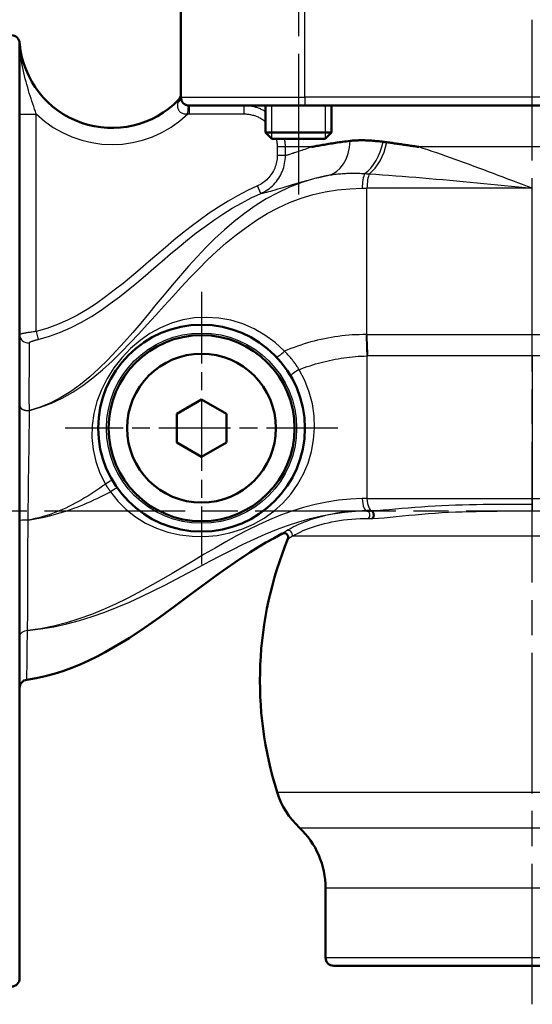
# Model space of a CAD drawing. Header units: millimetres. Extents: x 73 to 513, y 153 to 717.
# Tile 3 of 7: x 149 to 211, y 360 to 479. Entities that reach past the tile are written whole.
import ezdxf

# ---------------------------------------------------------------- set-up
doc = ezdxf.new("R2010")
doc.units = ezdxf.units.MM
doc.header["$LTSCALE"] = 3
doc.linetypes.add('CHAIN', pattern=[0.3543, 0.2362, -0.0295, 0.0591, -0.0295])
for name, color, linetype, lineweight in [('Gewinde(DIN)', 3, 'Continuous', 25), ('Mittellinie(DIN)', 4, 'CHAIN', 25), ('Mittelpunktmarkierung(DIN)', 4, 'CHAIN', 25), ('Sichtbare Kanten(DIN)', 7, 'Continuous', 50), ('Sichtbare tangentiale Kanten(DIN)', 3, 'Continuous', 25)]:
    doc.layers.add(name, color=color, linetype=linetype, lineweight=lineweight)

msp = doc.modelspace()

# ---------------------------------------------------------------- linework, layer by layer
at = {"layer": 'Gewinde(DIN)'}
for p, q in [((179.65, 468.56), (179.65, 464.58)), ((186.17, 464.58), (186.17, 468.56))]:
    msp.add_line(p, q, dxfattribs=at)
at = {"layer": 'Mittellinie(DIN)', "linetype": 'CHAIN', "ltscale": 23.990969}
for p, q in [((211.19, 359.91), (211.19, 715.03)), ((182.91, 525.83), (182.91, 457.82)), ((126.69, 419.56), (296.97, 419.56))]:
    msp.add_line(p, q, dxfattribs=at)
at = {"layer": 'Mittelpunktmarkierung(DIN)', "linetype": 'CHAIN', "ltscale": 12.223182}
for p, q in [((171.19, 446.06), (171.19, 413.06)), ((187.69, 429.56), (154.69, 429.56))]:
    msp.add_line(p, q, dxfattribs=at)
at = {"layer": 'Sichtbare Kanten(DIN)'}
for p, q in [((168.69, 481.56), (168.69, 469.56)), ((149.19, 363.06), (149.19, 476.06)), ((183.69, 468.56), (169.69, 468.56)), ((178.91, 468.56), (178.91, 465.32)), ((183.69, 468.56), (238.69, 468.56)), ((186.91, 468.56), (186.91, 465.32)), ((178.91, 465.32), (186.91, 465.32)), ((179.68, 464.56), (178.91, 465.32)), ((186.14, 464.56), (179.68, 464.56)), ((186.14, 464.56), (186.91, 465.32)), ((168.19, 431.29), (171.19, 433.02)), ((171.19, 433.02), (174.19, 431.29)), ((168.19, 427.83), (168.19, 431.29)), ((174.19, 431.29), (174.19, 427.83)), ((171.19, 426.09), (168.19, 427.83)), ((174.19, 427.83), (171.19, 426.09)), ((191.19, 419.56), (191.63, 419.56)), ((186.19, 365.56), (186.19, 373.96)), ((235.19, 364.56), (187.19, 364.56))]:
    msp.add_line(p, q, dxfattribs=at)
at = {"layer": 'Sichtbare Kanten(DIN)', "flags": 128}
for points in [[(189.15, 464.29), (188.92, 464.26), (188.69, 464.23), (188.47, 464.2), (188.25, 464.18), (188.03, 464.15), (187.82, 464.12), (187.61, 464.09), (187.4, 464.06), (187.19, 464.03), (186.99, 463.99), (186.79, 463.96), (186.59, 463.93), (186.4, 463.9), (186.21, 463.87), (186.02, 463.83), (185.84, 463.8), (185.65, 463.77), (185.48, 463.74), (185.3, 463.71), (185.13, 463.68), (184.96, 463.65), (184.8, 463.62), (184.64, 463.59), (184.48, 463.56)], [(193.16, 464.18), (192.98, 464.2), (192.8, 464.22), (192.62, 464.24), (192.44, 464.26), (192.26, 464.27), (192.09, 464.29), (191.92, 464.3), (191.74, 464.32), (191.57, 464.33), (191.4, 464.34), (191.23, 464.34), (191.06, 464.35), (190.89, 464.36), (190.73, 464.36), (190.56, 464.36), (190.4, 464.36), (190.24, 464.36), (190.08, 464.35), (189.92, 464.35), (189.76, 464.34), (189.61, 464.33), (189.45, 464.32), (189.3, 464.3), (189.15, 464.29)], [(193.61, 464.12), (193.59, 464.12), (193.57, 464.12), (193.55, 464.13), (193.53, 464.13), (193.51, 464.13), (193.49, 464.13), (193.47, 464.14), (193.46, 464.14), (193.44, 464.14), (193.42, 464.14), (193.4, 464.14), (193.38, 464.15), (193.36, 464.15), (193.34, 464.15), (193.32, 464.15), (193.31, 464.16), (193.29, 464.16), (193.27, 464.16), (193.25, 464.16), (193.23, 464.17), (193.21, 464.17), (193.19, 464.17), (193.18, 464.17), (193.16, 464.18)], [(197.46, 463.56), (197.29, 463.58), (197.13, 463.61), (196.96, 463.64), (196.8, 463.66), (196.63, 463.69), (196.47, 463.71), (196.3, 463.74), (196.14, 463.76), (195.98, 463.79), (195.82, 463.81), (195.65, 463.83), (195.49, 463.86), (195.33, 463.88), (195.17, 463.9), (195.01, 463.93), (194.86, 463.95), (194.7, 463.97), (194.54, 463.99), (194.38, 464.02), (194.23, 464.04), (194.07, 464.06), (193.91, 464.08), (193.76, 464.1), (193.61, 464.12)], [(180.95, 416.81), (179.96, 416.28), (178.98, 415.73), (178.02, 415.16), (177.07, 414.56), (175.2, 413.32), (173.36, 412.03), (169.75, 409.37), (167.95, 408.03), (166.14, 406.71), (164.3, 405.43), (162.43, 404.19), (161.48, 403.6), (160.52, 403.03), (159.54, 402.48), (158.55, 401.95), (157.55, 401.46), (156.52, 401), (155.49, 400.57), (154.43, 400.19), (153.36, 399.85), (152.27, 399.57), (151.17, 399.33), (150.06, 399.15)]]:
    msp.add_lwpolyline(points, dxfattribs=at)
at = {"layer": 'Sichtbare Kanten(DIN)'}
for radius in [12.5, 11.25, 9]:
    msp.add_circle((171.19, 429.56), radius, dxfattribs=at)
for centre, radius, start, end in [((148.19, 476.06), 1, 2.2403, 90), ((151.19, 476.17), 2, 182.2403, 185.4991), ((160.36, 477.06), 11.21, 185.4991, 315.9024), ((167.69, 469.95), 1, 315.9024, 0), ((169.69, 469.56), 1, 180, 270), ((181.17, 416.36), 0.5, 337.648, 117.008), ((223.25, 399.06), 45, 157.648, 197.4576), ((150.19, 398.16), 1, 97.5328, 180), ((189.87, 388.56), 10, 197.4576, 226.8765), ((176.19, 373.96), 10, 0, 46.8765), ((187.19, 365.56), 1, 180, 270), ((148.19, 363.06), 1, 270, 0)]:
    msp.add_arc(centre, radius, start, end, dxfattribs=at)
at = {"layer": 'Sichtbare tangentiale Kanten(DIN)'}
for p, q in [((183.69, 469.56), (183.69, 481.56)), ((168.69, 469.56), (183.69, 469.56)), ((183.69, 469.56), (183.69, 468.56)), ((238.69, 469.56), (183.69, 469.56)), ((169.55, 467.56), (169.62, 468.56)), ((169.69, 468.56), (169.69, 467.56)), ((176.32, 468.56), (176.32, 467.56)), ((149.19, 467.54), (151.19, 467.54)), ((151.19, 441.25), (151.19, 467.54)), ((169.69, 467.56), (176.32, 467.56)), ((181.34, 463.56), (180.34, 463.56)), ((180.34, 463.56), (180.34, 462.51)), ((181.34, 462.51), (181.34, 463.56)), ((184.48, 463.56), (181.34, 463.56)), ((241.05, 463.56), (197.46, 463.56)), ((181.34, 462.51), (180.34, 462.51)), ((178.36, 457.94), (177.95, 458.85)), ((191.19, 440.87), (191.19, 458.56)), ((211.19, 458.56), (191.19, 458.56)), ((211.19, 440.87), (211.19, 458.56)), ((151.19, 441.25), (151.44, 440.29)), ((191.19, 440.87), (211.19, 440.87)), ((211.19, 440.87), (241.05, 440.87)), ((211.19, 438.29), (211.19, 440.87)), ((191.19, 438.29), (191.19, 421.04)), ((211.19, 438.29), (191.29, 438.29)), ((240.71, 438.29), (211.19, 438.29)), ((211.19, 438.29), (211.19, 421.04)), ((150.37, 431.7), (150.37, 431.71)), ((191.19, 421.04), (211.19, 421.04)), ((211.19, 421.04), (211.19, 420.35)), ((211.19, 421.04), (236.07, 421.04)), ((211.19, 420.35), (211.19, 419.55)), ((150.21, 418.44), (150.21, 418.45)), ((191.4, 418.65), (191.83, 418.65)), ((233.19, 416.5), (182.14, 416.5)), ((150.14, 405.08), (150.14, 405.09)), ((180.33, 385.56), (233.19, 385.56)), ((183.03, 381.26), (231.27, 381.26)), ((229.01, 373.96), (186.19, 373.96)), ((186.19, 365.56), (236.19, 365.56))]:
    msp.add_line(p, q, dxfattribs=at)
at = {"layer": 'Sichtbare tangentiale Kanten(DIN)', "flags": 128}
for points in [[(149.19, 476.1), (149.19, 476.1), (149.19, 476.1), (149.19, 476.1), (149.19, 476.09), (149.19, 476.09), (149.19, 476.09), (149.19, 476.09), (149.19, 476.09), (149.19, 476.09), (149.19, 476.09), (149.19, 476.08), (149.19, 476.08), (149.19, 476.08), (149.19, 476.08), (149.19, 476.08), (149.19, 476.07), (149.19, 476.07), (149.19, 476.07), (149.19, 476.07), (149.19, 476.07), (149.19, 476.06), (149.19, 476.06), (149.19, 476.06), (149.19, 476.06)], [(149.21, 475.84), (149.21, 475.85), (149.21, 475.86), (149.21, 475.87), (149.21, 475.87), (149.21, 475.88), (149.21, 475.89), (149.21, 475.9), (149.21, 475.91), (149.21, 475.91), (149.21, 475.92), (149.21, 475.93), (149.21, 475.93), (149.2, 475.94), (149.2, 475.95), (149.2, 475.95), (149.2, 475.96), (149.2, 475.96), (149.2, 475.97), (149.2, 475.97), (149.2, 475.98), (149.2, 475.98), (149.2, 475.98), (149.2, 475.98), (149.2, 475.98)], [(151.19, 467.54), (151.09, 467.84), (150.99, 468.14), (150.89, 468.45), (150.79, 468.76), (150.68, 469.08), (150.57, 469.4), (150.47, 469.73), (150.36, 470.07), (150.26, 470.4), (150.16, 470.75), (150.06, 471.1), (149.96, 471.45), (149.87, 471.81), (149.78, 472.17), (149.7, 472.53), (149.62, 472.91), (149.54, 473.28), (149.47, 473.66), (149.41, 474.03), (149.35, 474.42), (149.31, 474.8), (149.27, 475.17), (149.23, 475.53), (149.21, 475.84)], [(168.41, 469.26), (168.41, 469.25), (168.41, 469.25), (168.41, 469.25), (168.41, 469.24), (168.41, 469.24), (168.41, 469.23), (168.4, 469.22), (168.4, 469.21), (168.4, 469.2), (168.4, 469.19), (168.39, 469.18), (168.39, 469.16), (168.39, 469.15), (168.38, 469.13), (168.38, 469.11), (168.37, 469.09), (168.37, 469.07), (168.36, 469.05), (168.36, 469.03), (168.35, 469.01), (168.35, 468.98), (168.34, 468.96), (168.34, 468.93), (168.33, 468.91)], [(168.33, 468.91), (168.31, 468.84), (168.3, 468.76), (168.29, 468.68), (168.28, 468.61), (168.28, 468.53), (168.28, 468.45), (168.29, 468.37), (168.31, 468.29), (168.33, 468.21), (168.36, 468.13), (168.39, 468.05), (168.43, 467.98), (168.48, 467.91), (168.54, 467.84), (168.61, 467.78), (168.69, 467.73), (168.77, 467.68), (168.87, 467.63), (168.97, 467.6), (169.07, 467.57), (169.19, 467.56), (169.3, 467.55), (169.42, 467.55), (169.55, 467.56)], [(178.91, 467.84), (178.81, 467.9), (178.71, 467.95), (178.61, 468.01), (178.51, 468.06), (178.41, 468.1), (178.3, 468.15), (178.2, 468.19), (178.09, 468.23), (177.99, 468.27), (177.88, 468.31), (177.77, 468.34), (177.66, 468.37), (177.55, 468.4), (177.44, 468.43), (177.33, 468.45), (177.22, 468.48), (177.11, 468.49), (177, 468.51), (176.89, 468.53), (176.77, 468.54), (176.66, 468.55), (176.55, 468.55), (176.44, 468.56), (176.32, 468.56)], [(176.32, 467.56), (176.44, 467.56), (176.56, 467.55), (176.67, 467.54), (176.79, 467.53), (176.9, 467.52), (177.02, 467.5), (177.13, 467.47), (177.25, 467.45), (177.36, 467.42), (177.47, 467.39), (177.59, 467.35), (177.7, 467.32), (177.8, 467.27), (177.91, 467.23), (178.02, 467.18), (178.13, 467.13), (178.23, 467.08), (178.33, 467.02), (178.43, 466.96), (178.53, 466.9), (178.63, 466.83), (178.73, 466.76), (178.82, 466.69), (178.91, 466.62)], [(180.21, 464.56), (180.22, 464.52), (180.23, 464.48), (180.24, 464.43), (180.25, 464.39), (180.26, 464.35), (180.27, 464.31), (180.28, 464.27), (180.28, 464.23), (180.29, 464.19), (180.3, 464.14), (180.3, 464.1), (180.31, 464.06), (180.31, 464.02), (180.32, 463.98), (180.32, 463.93), (180.33, 463.89), (180.33, 463.85), (180.33, 463.81), (180.33, 463.77), (180.34, 463.73), (180.34, 463.68), (180.34, 463.64), (180.34, 463.6), (180.34, 463.56)], [(181.34, 463.56), (181.34, 463.6), (181.33, 463.64), (181.33, 463.68), (181.33, 463.72), (181.33, 463.77), (181.33, 463.81), (181.33, 463.85), (181.32, 463.89), (181.32, 463.93), (181.32, 463.98), (181.31, 464.02), (181.31, 464.06), (181.31, 464.1), (181.3, 464.14), (181.3, 464.18), (181.29, 464.23), (181.28, 464.27), (181.28, 464.31), (181.27, 464.35), (181.27, 464.39), (181.26, 464.43), (181.25, 464.47), (181.24, 464.52), (181.23, 464.56)], [(184.48, 463.56), (184.27, 463.48), (184.07, 463.41), (183.87, 463.34), (183.68, 463.27), (183.5, 463.2), (183.32, 463.14), (183.16, 463.08), (182.99, 463.03), (182.84, 462.97), (182.69, 462.92), (182.54, 462.87), (182.41, 462.83), (182.28, 462.78), (182.16, 462.75), (182.04, 462.71), (181.93, 462.68), (181.83, 462.65), (181.74, 462.62), (181.65, 462.6), (181.58, 462.57), (181.5, 462.56), (181.44, 462.54), (181.38, 462.52), (181.34, 462.51)], [(211.19, 458.56), (210.61, 458.78), (210.02, 459.01), (209.43, 459.23), (208.84, 459.45), (208.25, 459.68), (207.66, 459.9), (207.08, 460.12), (206.49, 460.34), (205.9, 460.56), (205.32, 460.78), (204.74, 461), (204.16, 461.21), (203.59, 461.42), (203.01, 461.63), (202.44, 461.84), (201.88, 462.04), (201.32, 462.24), (200.75, 462.44), (200.2, 462.64), (199.64, 462.83), (199.09, 463.02), (198.54, 463.2), (198, 463.38), (197.46, 463.56)], [(180.34, 462.51), (180.34, 462.32), (180.32, 462.13), (180.3, 461.94), (180.27, 461.75), (180.22, 461.56), (180.17, 461.37), (180.11, 461.19), (180.05, 461.01), (179.97, 460.84), (179.89, 460.66), (179.79, 460.49), (179.69, 460.33), (179.58, 460.17), (179.46, 460.02), (179.34, 459.87), (179.21, 459.73), (179.07, 459.59), (178.93, 459.47), (178.78, 459.34), (178.62, 459.23), (178.46, 459.12), (178.3, 459.03), (178.13, 458.93), (177.95, 458.85)], [(178.36, 457.94), (178.58, 458.04), (178.79, 458.15), (179, 458.28), (179.2, 458.41), (179.39, 458.55), (179.58, 458.71), (179.76, 458.87), (179.93, 459.03), (180.09, 459.21), (180.24, 459.39), (180.39, 459.59), (180.53, 459.79), (180.65, 459.99), (180.77, 460.2), (180.87, 460.42), (180.97, 460.64), (181.05, 460.86), (181.13, 461.09), (181.19, 461.32), (181.24, 461.56), (181.28, 461.8), (181.31, 462.03), (181.33, 462.27), (181.34, 462.51)], [(186.42, 460.09), (184.86, 459.73), (183.33, 459.27), (181.84, 458.7), (180.4, 458.03), (179.01, 457.27), (177.67, 456.43), (176.38, 455.52), (175.14, 454.55), (173.95, 453.53), (172.81, 452.48), (171.72, 451.39), (170.66, 450.28), (169.63, 449.16), (168.63, 448.01), (167.65, 446.86), (166.68, 445.7), (165.72, 444.55), (164.78, 443.4), (163.83, 442.26), (162.87, 441.13), (161.89, 440.01), (160.88, 438.9), (159.85, 437.81), (158.78, 436.76), (157.68, 435.77), (156.55, 434.85), (155.38, 434.01), (154.18, 433.26), (152.95, 432.62), (151.68, 432.1), (150.37, 431.71)], [(178.36, 457.94), (178.46, 457.96), (178.58, 457.99), (178.73, 458.02), (178.9, 458.06), (179.1, 458.11), (179.32, 458.17), (179.56, 458.23), (179.82, 458.31), (180.11, 458.39), (180.42, 458.48), (180.74, 458.57), (181.08, 458.67), (181.44, 458.78), (181.82, 458.89), (182.21, 459.01), (182.62, 459.14), (183.04, 459.26), (183.48, 459.39), (183.93, 459.52), (184.4, 459.64), (184.88, 459.77), (185.38, 459.88), (185.89, 460), (186.42, 460.1)], [(186.42, 460.1), (186.59, 460.14), (186.77, 460.17), (186.94, 460.2), (187.12, 460.22), (187.3, 460.25), (187.48, 460.27), (187.66, 460.29), (187.84, 460.31), (188.03, 460.32), (188.21, 460.34), (188.4, 460.35), (188.59, 460.36), (188.78, 460.37), (188.97, 460.38), (189.16, 460.38), (189.36, 460.38), (189.55, 460.39), (189.74, 460.38), (189.94, 460.38), (190.14, 460.38), (190.33, 460.37), (190.53, 460.36), (190.73, 460.35), (190.93, 460.34)], [(190.93, 460.34), (190.96, 460.33), (190.98, 460.33), (191, 460.33), (191.02, 460.33), (191.05, 460.33), (191.07, 460.33), (191.09, 460.33), (191.12, 460.33), (191.14, 460.32), (191.16, 460.32), (191.19, 460.32), (191.21, 460.32), (191.23, 460.32), (191.26, 460.32), (191.28, 460.32), (191.3, 460.31), (191.33, 460.31), (191.35, 460.31), (191.37, 460.31), (191.39, 460.31), (191.42, 460.31), (191.44, 460.31), (191.46, 460.3), (191.49, 460.3)], [(191.49, 460.3), (192.27, 460.25), (193.07, 460.2), (193.86, 460.14), (194.67, 460.08), (195.47, 460.02), (196.28, 459.96), (197.1, 459.89), (197.91, 459.82), (198.73, 459.75), (199.55, 459.68), (200.37, 459.61), (201.2, 459.53), (202.02, 459.46), (202.85, 459.38), (203.68, 459.3), (204.51, 459.22), (205.34, 459.14), (206.18, 459.06), (207.01, 458.97), (207.85, 458.89), (208.69, 458.81), (209.52, 458.72), (210.36, 458.64), (211.19, 458.56)], [(150.37, 431.7), (151.73, 432.08), (153.06, 432.58), (154.35, 433.19), (155.62, 433.91), (156.85, 434.73), (158.06, 435.65), (159.23, 436.63), (160.38, 437.68), (161.48, 438.76), (162.56, 439.86), (163.61, 440.98), (164.63, 442.09), (165.65, 443.22), (166.67, 444.35), (167.7, 445.48), (168.73, 446.61), (169.78, 447.73), (170.85, 448.82), (171.93, 449.9), (173.04, 450.94), (174.18, 451.95), (175.36, 452.92), (176.57, 453.84), (177.83, 454.7), (179.12, 455.5), (180.45, 456.21), (181.82, 456.84), (183.22, 457.37), (184.67, 457.8), (186.14, 458.13), (187.63, 458.37), (189.13, 458.51), (190.62, 458.56)], [(177.95, 458.85), (176.74, 458.28), (175.55, 457.66), (174.39, 457), (173.24, 456.29), (172.12, 455.54), (171.02, 454.76), (169.94, 453.95), (168.88, 453.12), (167.84, 452.27), (166.81, 451.4), (165.79, 450.53), (164.77, 449.66), (163.75, 448.78), (162.72, 447.91), (161.69, 447.06), (160.64, 446.23), (159.57, 445.42), (158.47, 444.65), (157.35, 443.92), (156.18, 443.24), (154.98, 442.63), (153.75, 442.08), (152.48, 441.62), (151.19, 441.25)], [(190.62, 458.56), (190.65, 458.56), (190.67, 458.56), (190.69, 458.56), (190.72, 458.56), (190.74, 458.56), (190.77, 458.56), (190.79, 458.56), (190.81, 458.56), (190.84, 458.56), (190.86, 458.56), (190.88, 458.56), (190.91, 458.56), (190.93, 458.56), (190.96, 458.56), (190.98, 458.56), (191, 458.56), (191.03, 458.56), (191.05, 458.56), (191.08, 458.56), (191.1, 458.56), (191.12, 458.56), (191.15, 458.56), (191.17, 458.56), (191.19, 458.56)], [(151.44, 440.29), (152.79, 440.68), (154.12, 441.16), (155.41, 441.73), (156.66, 442.37), (157.87, 443.07), (159.03, 443.83), (160.15, 444.62), (161.25, 445.44), (162.32, 446.29), (163.36, 447.15), (164.4, 448.02), (165.42, 448.9), (166.44, 449.77), (167.45, 450.64), (168.48, 451.5), (169.51, 452.34), (170.55, 453.16), (171.61, 453.95), (172.69, 454.72), (173.78, 455.45), (174.9, 456.14), (176.03, 456.78), (177.19, 457.39), (178.36, 457.94)], [(181.21, 438.87), (180.09, 439.91), (178.86, 440.82), (177.55, 441.57), (176.17, 442.17), (174.74, 442.6), (173.28, 442.86), (171.8, 442.96), (170.34, 442.9), (168.92, 442.66), (167.54, 442.26), (166.22, 441.71), (164.95, 441.02), (163.75, 440.17), (162.61, 439.19), (161.54, 438.08), (160.59, 436.86), (159.76, 435.55), (159.07, 434.18), (158.53, 432.77), (158.16, 431.34), (157.96, 429.9), (157.92, 428.44), (158.07, 426.98), (158.39, 425.54), (158.89, 424.14), (159.57, 422.8)], [(151.19, 441.25), (151.06, 441.23), (150.93, 441.21), (150.81, 441.2), (150.68, 441.18), (150.55, 441.16), (150.43, 441.14), (150.31, 441.13), (150.2, 441.11), (150.09, 441.09), (149.98, 441.08), (149.88, 441.06), (149.78, 441.04), (149.69, 441.02), (149.61, 441.01), (149.53, 440.99), (149.47, 440.98), (149.4, 440.96), (149.35, 440.94), (149.3, 440.93), (149.26, 440.91), (149.23, 440.9), (149.21, 440.89), (149.2, 440.87), (149.19, 440.86)], [(191.11, 440.87), (190.69, 440.87), (190.27, 440.86), (189.84, 440.85), (189.42, 440.83), (189, 440.79), (188.57, 440.76), (188.15, 440.71), (187.73, 440.66), (187.31, 440.6), (186.89, 440.53), (186.47, 440.46), (186.05, 440.37), (185.64, 440.29), (185.22, 440.19), (184.81, 440.09), (184.4, 439.98), (183.99, 439.86), (183.59, 439.74), (183.18, 439.61), (182.78, 439.48), (182.39, 439.33), (181.99, 439.19), (181.6, 439.03), (181.21, 438.87)], [(191.19, 440.87), (191.19, 440.87), (191.19, 440.87), (191.18, 440.87), (191.18, 440.87), (191.18, 440.87), (191.17, 440.87), (191.17, 440.87), (191.17, 440.87), (191.16, 440.87), (191.16, 440.87), (191.16, 440.87), (191.15, 440.87), (191.15, 440.87), (191.15, 440.87), (191.14, 440.87), (191.14, 440.87), (191.14, 440.87), (191.13, 440.87), (191.13, 440.87), (191.13, 440.87), (191.12, 440.87), (191.12, 440.87), (191.12, 440.87), (191.11, 440.87)], [(150.37, 431.71), (150.37, 432.23), (150.36, 432.74), (150.36, 433.23), (150.36, 433.72), (150.36, 434.19), (150.36, 434.64), (150.36, 435.08), (150.36, 435.5), (150.37, 435.91), (150.37, 436.3), (150.37, 436.68), (150.37, 437.04), (150.37, 437.38), (150.37, 437.7), (150.37, 438), (150.38, 438.29), (150.38, 438.56), (150.38, 438.81), (150.38, 439.04), (150.38, 439.25), (150.38, 439.44), (150.38, 439.61), (150.38, 439.76), (150.38, 439.89)], [(150.38, 439.89), (150.39, 439.91), (150.39, 439.92), (150.4, 439.93), (150.42, 439.95), (150.44, 439.96), (150.46, 439.98), (150.49, 439.99), (150.53, 440.01), (150.56, 440.02), (150.6, 440.04), (150.65, 440.06), (150.69, 440.07), (150.74, 440.09), (150.8, 440.11), (150.85, 440.13), (150.91, 440.14), (150.97, 440.16), (151.04, 440.18), (151.1, 440.2), (151.16, 440.22), (151.23, 440.23), (151.3, 440.25), (151.37, 440.27), (151.44, 440.29)], [(183, 436.63), (182.93, 436.73), (182.87, 436.84), (182.81, 436.94), (182.74, 437.03), (182.67, 437.13), (182.61, 437.23), (182.54, 437.33), (182.47, 437.43), (182.4, 437.52), (182.32, 437.62), (182.25, 437.71), (182.18, 437.81), (182.1, 437.9), (182.02, 437.99), (181.95, 438.09), (181.87, 438.18), (181.79, 438.27), (181.71, 438.36), (181.63, 438.44), (181.54, 438.53), (181.46, 438.62), (181.38, 438.7), (181.29, 438.79), (181.21, 438.87)], [(183, 436.63), (183.32, 436.76), (183.65, 436.88), (183.98, 437), (184.32, 437.11), (184.65, 437.22), (184.99, 437.32), (185.32, 437.42), (185.66, 437.51), (186, 437.6), (186.34, 437.68), (186.68, 437.76), (187.02, 437.83), (187.37, 437.9), (187.71, 437.96), (188.06, 438.02), (188.4, 438.07), (188.75, 438.12), (189.1, 438.16), (189.45, 438.19), (189.8, 438.22), (190.15, 438.25), (190.49, 438.27), (190.84, 438.28), (191.19, 438.29)], [(191.19, 438.29), (191.2, 438.29), (191.2, 438.29), (191.21, 438.29), (191.21, 438.29), (191.21, 438.29), (191.22, 438.29), (191.22, 438.29), (191.23, 438.29), (191.23, 438.29), (191.24, 438.29), (191.24, 438.29), (191.24, 438.29), (191.25, 438.29), (191.25, 438.29), (191.26, 438.29), (191.26, 438.29), (191.26, 438.29), (191.27, 438.29), (191.27, 438.29), (191.28, 438.29), (191.28, 438.29), (191.28, 438.29), (191.29, 438.29), (191.29, 438.29)], [(160.17, 421.87), (161.07, 420.74), (162.09, 419.73), (163.21, 418.85), (164.43, 418.09), (165.74, 417.48), (167.11, 417), (168.55, 416.67), (170.04, 416.49), (171.56, 416.47), (173.09, 416.6), (174.6, 416.9), (176.07, 417.35), (177.46, 417.95), (178.75, 418.68), (179.94, 419.54), (181.02, 420.51), (181.98, 421.59), (182.81, 422.76), (183.51, 424.02), (184.08, 425.34), (184.49, 426.72), (184.75, 428.14), (184.85, 429.59), (184.8, 431.04), (184.59, 432.5), (184.22, 433.92), (183.68, 435.31), (183, 436.63)], [(150.21, 418.45), (150.21, 419.03), (150.22, 419.62), (150.23, 420.21), (150.24, 420.79), (150.24, 421.38), (150.25, 421.97), (150.26, 422.55), (150.27, 423.13), (150.28, 423.71), (150.29, 424.28), (150.3, 424.85), (150.31, 425.42), (150.32, 425.98), (150.33, 426.53), (150.34, 427.08), (150.35, 427.63), (150.35, 428.17), (150.36, 428.7), (150.36, 429.22), (150.37, 429.74), (150.37, 430.24), (150.37, 430.74), (150.37, 431.22), (150.37, 431.7)], [(159.57, 422.8), (159.22, 422.55), (158.87, 422.3), (158.51, 422.05), (158.15, 421.81), (157.79, 421.57), (157.42, 421.34), (157.05, 421.12), (156.68, 420.9), (156.3, 420.69), (155.92, 420.48), (155.54, 420.28), (155.15, 420.09), (154.76, 419.9), (154.37, 419.72), (153.97, 419.55), (153.56, 419.39), (153.16, 419.24), (152.75, 419.1), (152.33, 418.96), (151.92, 418.84), (151.5, 418.73), (151.07, 418.62), (150.64, 418.53), (150.21, 418.45)], [(159.57, 422.8), (159.59, 422.76), (159.62, 422.72), (159.64, 422.68), (159.67, 422.64), (159.69, 422.6), (159.71, 422.56), (159.74, 422.52), (159.76, 422.48), (159.79, 422.44), (159.81, 422.4), (159.84, 422.36), (159.86, 422.33), (159.89, 422.29), (159.91, 422.25), (159.94, 422.21), (159.96, 422.17), (159.99, 422.13), (160.01, 422.09), (160.04, 422.06), (160.07, 422.02), (160.09, 421.98), (160.12, 421.94), (160.15, 421.9), (160.17, 421.87)], [(150.21, 418.44), (150.65, 418.51), (151.08, 418.58), (151.51, 418.67), (151.95, 418.76), (152.37, 418.85), (152.8, 418.96), (153.23, 419.07), (153.65, 419.19), (154.07, 419.31), (154.49, 419.44), (154.9, 419.58), (155.32, 419.72), (155.73, 419.87), (156.14, 420.02), (156.55, 420.18), (156.96, 420.35), (157.37, 420.52), (157.78, 420.7), (158.18, 420.88), (158.58, 421.07), (158.98, 421.26), (159.38, 421.46), (159.78, 421.66), (160.17, 421.87)], [(190.62, 421.04), (189.19, 420.99), (187.76, 420.85), (186.34, 420.63), (184.92, 420.34), (183.51, 419.97), (182.12, 419.53), (180.75, 419.03), (179.4, 418.47), (178.06, 417.86), (176.74, 417.21), (175.43, 416.53), (174.12, 415.81), (172.82, 415.07), (171.52, 414.31), (170.23, 413.54), (168.93, 412.76), (167.62, 411.98), (166.3, 411.21), (164.95, 410.44), (163.58, 409.69), (162.19, 408.97), (160.77, 408.28), (159.33, 407.63), (157.86, 407.03), (156.36, 406.49), (154.84, 406.02), (153.29, 405.62), (151.72, 405.31), (150.14, 405.09)], [(191.19, 421.04), (191.17, 421.04), (191.15, 421.04), (191.12, 421.04), (191.1, 421.04), (191.07, 421.04), (191.05, 421.04), (191.03, 421.04), (191, 421.04), (190.98, 421.04), (190.95, 421.04), (190.93, 421.04), (190.91, 421.04), (190.88, 421.04), (190.86, 421.04), (190.83, 421.04), (190.81, 421.04), (190.79, 421.04), (190.76, 421.04), (190.74, 421.04), (190.71, 421.04), (190.69, 421.04), (190.67, 421.04), (190.64, 421.04), (190.62, 421.04)], [(211.19, 420.35), (210.35, 420.35), (209.5, 420.35), (208.65, 420.35), (207.81, 420.35), (206.96, 420.34), (206.11, 420.33), (205.27, 420.32), (204.43, 420.31), (203.59, 420.29), (202.75, 420.27), (201.92, 420.25), (201.08, 420.21), (200.25, 420.18), (199.43, 420.13), (198.61, 420.08), (197.79, 420.02), (196.99, 419.96), (196.19, 419.89), (195.41, 419.83), (194.64, 419.76), (193.89, 419.69), (193.15, 419.63), (192.44, 419.58), (191.76, 419.56)], [(150.14, 405.08), (151.73, 405.29), (153.31, 405.56), (154.88, 405.91), (156.43, 406.32), (157.97, 406.8), (159.49, 407.33), (160.98, 407.92), (162.46, 408.54), (163.91, 409.21), (165.34, 409.89), (166.75, 410.6), (168.13, 411.31), (169.49, 412.03), (170.85, 412.75), (172.19, 413.47), (173.54, 414.17), (174.88, 414.86), (176.22, 415.52), (177.56, 416.15), (178.9, 416.74), (180.25, 417.29), (181.6, 417.79), (182.96, 418.24), (184.33, 418.63), (185.7, 418.96), (187.08, 419.22), (188.46, 419.41), (189.83, 419.52), (191.19, 419.56)], [(191.19, 419.56), (190.66, 419.55), (190.13, 419.53), (189.6, 419.5), (189.07, 419.46), (188.55, 419.41), (188.04, 419.35), (187.53, 419.27), (187.04, 419.18), (186.55, 419.09), (186.08, 418.98), (185.62, 418.86), (185.18, 418.74), (184.75, 418.61), (184.34, 418.47), (183.96, 418.33), (183.59, 418.19), (183.24, 418.04), (182.91, 417.9), (182.61, 417.76), (182.33, 417.62), (182.08, 417.49), (181.85, 417.37), (181.65, 417.26), (181.48, 417.16)], [(191.77, 419.56), (191.76, 419.56), (191.76, 419.56), (191.75, 419.56), (191.74, 419.56), (191.74, 419.56), (191.73, 419.56), (191.73, 419.56), (191.72, 419.56), (191.72, 419.56), (191.71, 419.56), (191.7, 419.56), (191.7, 419.56), (191.69, 419.56), (191.69, 419.56), (191.68, 419.56), (191.67, 419.56), (191.67, 419.56), (191.66, 419.56), (191.66, 419.56), (191.65, 419.56), (191.64, 419.56), (191.64, 419.56), (191.63, 419.56), (191.63, 419.56)], [(191.96, 418.65), (192.61, 418.68), (193.29, 418.73), (194, 418.8), (194.74, 418.88), (195.48, 418.95), (196.25, 419.03), (197.03, 419.1), (197.82, 419.17), (198.62, 419.24), (199.44, 419.3), (200.25, 419.35), (201.07, 419.39), (201.9, 419.43), (202.73, 419.46), (203.57, 419.49), (204.41, 419.5), (205.25, 419.52), (206.09, 419.53), (206.94, 419.54), (207.79, 419.55), (208.64, 419.55), (209.49, 419.55), (210.34, 419.55), (211.19, 419.55)], [(150.14, 405.09), (150.15, 405.53), (150.15, 405.98), (150.16, 406.45), (150.16, 406.94), (150.16, 407.43), (150.17, 407.94), (150.17, 408.46), (150.17, 408.99), (150.18, 409.53), (150.18, 410.08), (150.18, 410.63), (150.18, 411.2), (150.18, 411.77), (150.18, 412.35), (150.18, 412.93), (150.18, 413.53), (150.19, 414.13), (150.19, 414.73), (150.19, 415.34), (150.19, 415.96), (150.2, 416.58), (150.2, 417.2), (150.2, 417.82), (150.21, 418.44)], [(182.14, 416.5), (182.31, 416.59), (182.5, 416.69), (182.71, 416.8), (182.95, 416.92), (183.21, 417.04), (183.5, 417.17), (183.8, 417.3), (184.13, 417.43), (184.48, 417.55), (184.85, 417.68), (185.23, 417.8), (185.64, 417.92), (186.06, 418.03), (186.49, 418.13), (186.94, 418.23), (187.4, 418.32), (187.88, 418.39), (188.36, 418.46), (188.85, 418.52), (189.35, 418.56), (189.86, 418.6), (190.37, 418.63), (190.88, 418.64), (191.4, 418.65)], [(191.83, 418.65), (191.83, 418.65), (191.84, 418.65), (191.84, 418.65), (191.85, 418.65), (191.86, 418.65), (191.86, 418.65), (191.87, 418.65), (191.87, 418.65), (191.88, 418.65), (191.88, 418.65), (191.89, 418.65), (191.9, 418.65), (191.9, 418.65), (191.91, 418.65), (191.91, 418.65), (191.92, 418.65), (191.92, 418.65), (191.93, 418.65), (191.93, 418.65), (191.94, 418.65), (191.95, 418.65), (191.95, 418.65), (191.96, 418.65), (191.96, 418.65)], [(181.47, 417.14), (181.43, 417.12), (181.39, 417.09), (181.35, 417.07), (181.32, 417.04), (181.28, 417.02), (181.25, 417), (181.21, 416.98), (181.18, 416.96), (181.16, 416.94), (181.13, 416.93), (181.1, 416.91), (181.08, 416.89), (181.06, 416.88), (181.04, 416.87), (181.02, 416.86), (181.01, 416.85), (180.99, 416.84), (180.98, 416.83), (180.97, 416.82), (180.96, 416.82), (180.95, 416.81), (180.95, 416.81), (180.95, 416.81), (180.95, 416.81)], [(181.64, 416.17), (181.64, 416.17), (181.64, 416.17), (181.64, 416.18), (181.65, 416.18), (181.66, 416.19), (181.67, 416.19), (181.68, 416.2), (181.69, 416.21), (181.71, 416.22), (181.73, 416.23), (181.74, 416.24), (181.77, 416.26), (181.79, 416.27), (181.81, 416.29), (181.84, 416.3), (181.86, 416.32), (181.89, 416.34), (181.92, 416.36), (181.96, 416.38), (181.99, 416.4), (182.03, 416.42), (182.06, 416.45), (182.1, 416.47), (182.14, 416.5)], [(150.06, 399.15), (150.06, 399.16), (150.06, 399.2), (150.06, 399.25), (150.07, 399.33), (150.07, 399.43), (150.07, 399.54), (150.07, 399.69), (150.07, 399.85), (150.07, 400.03), (150.07, 400.23), (150.08, 400.46), (150.08, 400.7), (150.08, 400.96), (150.08, 401.25), (150.09, 401.55), (150.09, 401.87), (150.09, 402.21), (150.1, 402.57), (150.1, 402.95), (150.11, 403.34), (150.11, 403.75), (150.12, 404.18), (150.13, 404.63), (150.14, 405.08)]]:
    msp.add_lwpolyline(points, dxfattribs=at)
at = {"layer": 'Sichtbare tangentiale Kanten(DIN)'}
msp.add_circle((171.19, 429.56), 11.5, dxfattribs=at)
for centre, radius, start, end in [((160.36, 477.06), 13.21, 226.0645, 314.0552), ((169.69, 469.56), 2, 265.7906, 270)]:
    msp.add_arc(centre, radius, start, end, dxfattribs=at)
for centre, major_axis, ratio, start_param, end_param in [((151.19, 476.06), (-2, 0), 0.840241, 0, 0.129199), ((167.69, 469.56), (1, 0), 0.839166, 5.399516, 6.283185), ((185.45, 465.01), (0.95, -4.91), 0.72951, 0.007323, 1.28517), ((190.28, 464.78), (1.07, 4.88), 0.588534, 3.714422, 4.717562), ((190.79, 464.67), (-1.1, -4.88), 0.573507, 0.607185, 1.586772), ((191.19, 458.56), (0, 2), 0.286353, 0.475017, 1.570695), ((191.77, 458.56), (0, -2), 0.285714, 3.651083, 4.712389), ((150.19, 440.86), (-1, 0), 0.982623, 0, 1.760535), ((193.97, 440.87), (0.07, 10), 0.285457, 1.572709, 1.834514), ((194.05, 440.87), (0, -10), 0.285714, 4.712389, 4.974188), ((180.97, 438.87), (-0.724, -0.69), 0.168125, 0, 1.746814), ((182.85, 436.38), (-0.863, -0.505), 0.151928, 4.449612, 6.283185), ((150.19, 432.3), (-1, 0), 0.598722, 0, 1.752044), ((150.19, 432.28), (-1, 0), 0.593986, 0, 1.751272), ((159.53, 422.77), (0.864, 0.503), 0.004992, 0, 1.51545), ((160.19, 421.74), (0.815, 0.579), 0.111047, 0, 1.510266), ((191.19, 421.56), (0, -2), 0.298367, 4.975839, 6.283185), ((191.79, 421.56), (0, -2), 0.307512, 4.974188, 6.250381), ((191.19, 419.06), (0, 0.5), 0.714854, 3.754147, 6.283185), ((191.63, 419.06), (0, 0.5), 0.699403, 3.754147, 6.283185), ((191.76, 419.06), (-0.009, 0.5), 0.680183, 3.740739, 6.240598), ((150.19, 418.39), (-1, 0), 0.061342, 4.697128, 6.283185), ((150.19, 418.38), (-1, 0), 0.062574, 4.697341, 6.283185), ((181.69, 416.69), (-0.26, 0.427), 0.969239, 3.77879, 6.176442), ((150.19, 404.37), (-1, 0), 0.715626, 4.768794, 6.283185), ((150.19, 404.37), (-1, 0), 0.717442, 4.769084, 6.283185)]:
    msp.add_ellipse(centre, major_axis=major_axis, ratio=ratio, start_param=start_param, end_param=end_param, dxfattribs=at)

doc.saveas('drawing.dxf')
